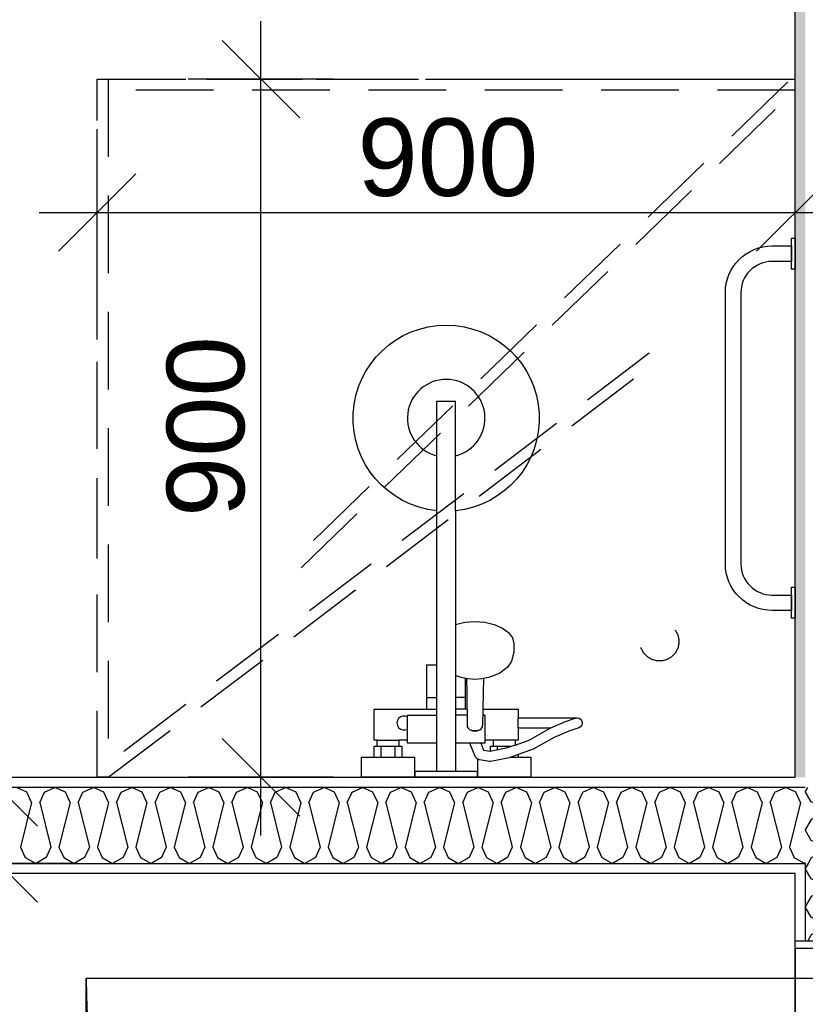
# Model space of a CAD drawing. Header units: millimetres. Extents: x -5000 to 341424, y -9235 to 550260.
# Tile 89 of 236: x 288576 to 289589, y 350984 to 352253. Entities that reach past the tile are written whole.
import ezdxf
from ezdxf.enums import TextEntityAlignment as Align

# ---------------------------------------------------------------- set-up
doc = ezdxf.new("R2010")
doc.units = ezdxf.units.MM
doc.header["$LTSCALE"] = 0.5
doc.header["$MEASUREMENT"] = 0
for name, pattern in [('PLINE', [0]), ('Små Stiplet', [282.222222, 141.111111, -141.111111]), ('Under snittplan', [300, 200, -100])]:
    doc.linetypes.add(name, pattern=pattern)
doc.layers.add('236- Innvendig kledning og overflate(Nye konstruksjoner)', color=7, linetype='Continuous', lineweight=0)
for name, color, linetype in [('242- Ikke-bærende innervegger (Skravur)(Nye konstruksjoner)', 7, 'Continuous'), ('242- Ikke-bærende innervegger(Nye konstruksjoner)', 7, 'Continuous'), ('244- Vinduer_ dører_ foldevegger(Nye konstruksjoner)', 7, 'Continuous'), ('315- Utstyr for sanitærinstallasjoner(Nye konstruksjoner)', 7, 'Continuous'), ('842-M___1_50 Målsetting bygning', 7, 'Continuous'), ('842-M___1_50 Målsetting bygning(Nye konstruksjoner)', 7, 'Continuous'), ('852- Teknisk_symbolsk informasjon_ bygning(Nye konstruksjoner)', 7, 'Continuous'), ('862- M___Nettoareal(Nye konstruksjoner)', 7, 'Continuous'), ('862- M___Nettoareal(Polylinje)(Nye konstruksjoner)', 7, 'Continuous'), ('862- M___Nettoareal(Tekst)(Nye konstruksjoner)', 7, 'Continuous')]:
    doc.layers.add(name, color=color, linetype=linetype)
doc.styles.add('GENERATED_STYLE_1', font='txt')
doc.styles.add('GENERATED_STYLE_3', font='arial.ttf')
doc.dimstyles.new('GENERATED_STYLE__2', dxfattribs={"dimtxt": 100, "dimasz": 95, "dimexe": 0.18, "dimexo": 0.0625, "dimgap": 0, "dimtad": 1, "dimtih": 1, "dimtoh": 1, "dimdec": 0, "dimzin": 0, "dimdsep": 46, "dimtxsty": 'GENERATED_STYLE_3', "dimblk": 'ARROWHEAD_6', "dimblk1": 'ARROWHEAD_6', "dimblk2": 'ARROWHEAD_6', "dimcen": 0.09, "dimse1": 1, "dimse2": 1, "dimclrd": 256, "dimclre": 256, "dimclrt": 256, "dimadec": 1, "dimazin": 0, "dimtfac": 1, "dimtdec": 4, "dimtmove": 0, "dimatfit": 3, "dimfxl": 1, "dimtolj": 1, "dimtzin": 0, "dimarcsym": 0})
doc.dimstyles.new('GENERATED_STYLE__3', dxfattribs={"dimtxt": 100, "dimasz": 95, "dimexe": 0.18, "dimexo": 0.0625, "dimgap": 0, "dimtad": 1, "dimdec": 0, "dimzin": 0, "dimdsep": 46, "dimtxsty": 'GENERATED_STYLE_3', "dimblk": 'ARROWHEAD_6', "dimblk1": 'ARROWHEAD_6', "dimblk2": 'ARROWHEAD_6', "dimcen": 0.09, "dimse1": 1, "dimse2": 1, "dimclrd": 256, "dimclre": 256, "dimclrt": 256, "dimadec": 1, "dimazin": 0, "dimtfac": 1, "dimtdec": 4, "dimtmove": 2, "dimatfit": 3, "dimfxl": 1, "dimtolj": 1, "dimtzin": 0, "dimarcsym": 0})
doc.dimstyles.new('GENERATED_STYLE__4', dxfattribs={"dimtxt": 100, "dimasz": 95, "dimexe": 0.18, "dimexo": 0.0625, "dimgap": 0, "dimtad": 1, "dimdec": 0, "dimzin": 0, "dimdsep": 46, "dimtxsty": 'GENERATED_STYLE_3', "dimblk": 'ARROWHEAD_6', "dimblk1": 'ARROWHEAD_6', "dimblk2": 'ARROWHEAD_6', "dimcen": 0.09, "dimse1": 1, "dimse2": 1, "dimclrd": 256, "dimclre": 256, "dimclrt": 256, "dimadec": 1, "dimazin": 0, "dimtfac": 1, "dimtdec": 4, "dimtmove": 0, "dimatfit": 3, "dimfxl": 1, "dimtolj": 1, "dimtzin": 0, "dimarcsym": 0})
pattern_1 = [(0, (0, 0), (0, 43.30127), [0, -25]), (0, (12.5, 21.65), (0, 43.30127), [0, -25])]

# ---------------------------------------------------------------- blocks, each defined once
blk = doc.blocks.new('BAD__36', base_point=(287873.3, 353122.9))
at = {"layer": '862- M___Nettoareal(Polylinje)(Nye konstruksjoner)', "linetype": 'PLINE', "flags": 128}
blk.add_lwpolyline([(286372, 354256.6), (286372, 351276.6), (289576, 351276.6), (289576, 354256.6)], close=True, dxfattribs=at)
at = {"layer": '862- M___Nettoareal(Tekst)(Nye konstruksjoner)', "style": 'GENERATED_STYLE_1'}
for tag, p in [('DUMMY_861', (288070.6, 353311.1)), ('ROOM_NAME', (287676, 353259.6)), ('DUMMY_862', (287676, 353122.9))]:
    blk.add_attdef(tag, text='', height=100, dxfattribs=at).set_placement(p, align=Align.TOP_LEFT)
blk = doc.blocks.new('*D871')
at = {"layer": '842-M___1_50 Målsetting bygning', "linetype": 'PLINE'}
for p, q in [((286261, 343394), (286261, 343206.5)), ((289638, 343394), (289638, 343206.5)), ((286211, 343250.2), (286311, 343350.2)), ((289588, 343250.2), (289688, 343350.2)), ((289638, 343300.2), (286261, 343300.2))]:
    blk.add_line(p, q, dxfattribs=at)
at = {"layer": '842-M___1_50 Målsetting bygning', "insert": (287777.9, 343320.2), "char_height": 100, "attachment_point": 7, "style": 'GENERATED_STYLE_3'}
blk.add_mtext('\\A1;{\\pql;\\fArial|b0|i0|c0|p0;\\W1.000000;3\xa0377}', dxfattribs=at)
blk = doc.blocks.new('ARROWHEAD_6')
at = {"linetype": 'Continuous'}
for p, q in [((-0.5, -0.5), (0.5, 0.5)), ((0, 0), (-1, 0))]:
    blk.add_line(p, q, dxfattribs=at)
blk = doc.blocks.new('*D940')
at = {"layer": '842-M___1_50 Målsetting bygning(Nye konstruksjoner)', "linetype": 'PLINE'}
for p, q in [((288676, 351910.9), (288676, 352098.4)), ((289576, 351910.9), (289576, 352098.4)), ((288726, 352054.7), (288626, 351954.7)), ((289526, 351954.7), (289626, 352054.7)), ((288601, 352004.7), (288676, 352004.7)), ((288676, 352004.7), (289576, 352004.7)), ((289576, 352004.7), (289651, 352004.7))]:
    blk.add_line(p, q, dxfattribs=at)
at = {"layer": '842-M___1_50 Målsetting bygning(Nye konstruksjoner)', "insert": (289011.6, 352024.7), "char_height": 100, "attachment_point": 7, "style": 'GENERATED_STYLE_3'}
blk.add_mtext('\\A1;{\\pql;\\fArial|b0|i0|c0|p0;\\W1.000000;900}', dxfattribs=at)
blk = doc.blocks.new('SOV__40', base_point=(287827.1, 350061))
at = {"layer": '862- M___Nettoareal(Polylinje)(Nye konstruksjoner)', "linetype": 'PLINE', "flags": 128}
blk.add_lwpolyline([(289576, 351152.6), (286261, 351152.7), (286261, 348080.7), (289576, 348080.7)], close=True, dxfattribs=at)
at = {"layer": '862- M___Nettoareal(Tekst)(Nye konstruksjoner)', "style": 'GENERATED_STYLE_1'}
for tag, p in [('DUMMY_861', (288051.2, 350249.2)), ('ROOM_NAME', (287603, 350199.4)), ('DUMMY_862', (287603, 350061))]:
    blk.add_attdef(tag, text='', height=100, dxfattribs=at).set_placement(p, align=Align.TOP_LEFT)
blk = doc.blocks.new('*X1321')
at = {"layer": '242- Ikke-bærende innervegger (Skravur)(Nye konstruksjoner)', "linetype": 'PLINE'}
for p, q in [((289592, 351263.6), (289589, 351258.3)), ((289596.6, 351244.8), (289589, 351258.3)), ((289667.3, 351253.1), (289609.8, 351238.8)), ((289667.3, 351263.5), (289666.9, 351263.6)), ((289667.3, 351263.5), (289667.6, 351263.6)), ((289667.3, 351253.1), (289680.6, 351247.1)), ((289609.8, 351238.8), (289596.6, 351244.8)), ((289680.6, 351247.1), (289687, 351233.5)), ((289609.8, 351228.3), (289596.6, 351222.3)), ((289667.3, 351214), (289609.8, 351228.3)), ((289680.6, 351220), (289687, 351233.5)), ((289596.6, 351222.3), (289589, 351208.8)), ((289667.3, 351214), (289680.6, 351220)), ((289596.6, 351195.2), (289589, 351208.8)), ((289667.3, 351203.5), (289609.8, 351189.2)), ((289667.3, 351203.5), (289680.6, 351197.5)), ((289609.8, 351189.2), (289596.6, 351195.2)), ((289680.6, 351197.5), (289687, 351184)), ((289609.8, 351178.8), (289596.6, 351172.7)), ((289662.3, 351165.6), (289609.8, 351178.8)), ((289680.6, 351170.4), (289687, 351184)), ((289596.6, 351172.7), (289592.6, 351165.6)), ((289670.1, 351165.6), (289680.6, 351170.4))]:
    blk.add_line(p, q, dxfattribs=at)
blk = doc.blocks.new('*X1323')
at = {"layer": '242- Ikke-bærende innervegger (Skravur)(Nye konstruksjoner)', "linetype": 'PLINE'}
for p, q in [((289592.6, 351165.6), (289589, 351159.2)), ((289667.3, 351164.4), (289662.3, 351165.6)), ((289667.3, 351164.4), (289670.1, 351165.6)), ((289596.6, 351145.6), (289589, 351159.2)), ((289667.3, 351154), (289609.8, 351139.6)), ((289667.3, 351154), (289680.6, 351147.9)), ((289609.8, 351139.6), (289596.6, 351145.6)), ((289680.6, 351147.9), (289687, 351134.4)), ((289609.8, 351129.2), (289596.6, 351123.1)), ((289667.3, 351114.8), (289609.8, 351129.2)), ((289680.6, 351120.9), (289687, 351134.4)), ((289596.6, 351123.1), (289589, 351109.6)), ((289667.3, 351114.8), (289680.6, 351120.9)), ((289596.6, 351096.1), (289589, 351109.6)), ((289667.3, 351104.4), (289609.8, 351090)), ((289667.3, 351104.4), (289680.6, 351098.4)), ((289609.8, 351090), (289596.6, 351096.1)), ((289680.6, 351098.4), (289687, 351084.8)), ((289609.8, 351079.6), (289596.6, 351073.6)), ((289665.6, 351065.7), (289609.8, 351079.6)), ((289680.6, 351071.3), (289687, 351084.8)), ((289596.6, 351073.6), (289592.2, 351065.7)), ((289668.3, 351065.7), (289680.6, 351071.3))]:
    blk.add_line(p, q, dxfattribs=at)
blk = doc.blocks.new('Dørstempel[272]', base_point=(289576, 350560.7))
at = {"layer": '852- Teknisk_symbolsk informasjon_ bygning(Nye konstruksjoner)', "char_height": 100, "attachment_point": 1, "rotation": 90, "style": 'GENERATED_STYLE_3'}
for s, insert in [('\\A1;{\\pql;\\pt0,50;\\fArial|b0|i0|c0|p0;\\W1.000000;x2\xa0390\\fArial|b0|i0|c0|p0;\\W1.000000;\\A1{\\H.66x;\\S^  ;}\\fArial|b0|i0|c0|p0;\\W1.000000;\\fArial|b0|i0|c0|p0;\\W1.000000;\\A1{\\H.66x;\\S^  ;}}', (289328.6, 350469.2)), ('\\A1;{\\pql;\\pt0,50;\\fArial|b0|i0|c0|p0;\\W1.000000;990\\fArial|b0|i0|c0|p0;\\W1.000000;\\A1{\\H.66x;\\S^  ;}\\fArial|b0|i0|c0|p0;\\W1.000000;\\fArial|b0|i0|c0|p0;\\W1.000000;\\A1{\\H.66x;\\S^  ;}}', (289328.6, 350240.4))]:
    blk.add_mtext(s, dxfattribs=dict(at, insert=insert))
at = {"layer": '852- Teknisk_symbolsk informasjon_ bygning(Nye konstruksjoner)', "style": 'GENERATED_STYLE_3'}
blk.add_attdef('DUMMY_229', text='', height=100, rotation=90, dxfattribs=at).set_placement((289305.7, 350881), align=Align.TOP_LEFT)
blk.add_attdef('AC_WIDO_ID', text='', height=100, rotation=90, dxfattribs=at).set_placement((289305.7, 350593.3), align=Align.BOTTOM_CENTER)
blk.add_attdef('DUMMY_228', text='', height=100, rotation=90, dxfattribs=at).set_placement((289305.7, 350164.2), align=Align.TOP_RIGHT)
blk = doc.blocks.new('Dør[35]')
at = {"layer": '236- Innvendig kledning og overflate(Nye konstruksjoner)', "linetype": 'PLINE'}
blk.add_line((289576, 351065.7), (289589, 351065.7), dxfattribs=at)
blk.add_line((289576, 351065.7), (289589, 351065.7), dxfattribs=at)
at = {"layer": '244- Vinduer_ dører_ foldevegger(Nye konstruksjoner)', "linetype": 'PLINE'}
for p, q in [((289576, 350055.7), (289576, 351065.7)), ((289576, 351055.7), (289576, 351065.7)), ((289576, 351065.7), (289668, 351065.7)), ((289589, 351065.7), (289668, 351065.7)), ((289589, 351065.7), (289668, 351065.7)), ((289668, 351055.7), (289576, 351055.7)), ((289576, 351055.7), (289576, 351017.7)), ((288662, 351017.7), (289576, 351017.7)), ((288662, 350973.7), (288662, 351017.7)), ((289576, 351017.7), (289620, 351017.7)), ((289576, 351017.7), (289576, 350973.7))]:
    blk.add_line(p, q, dxfattribs=at)
blk.add_arc((289576, 351017.7), 914, 180, 270, dxfattribs=at)
at = {"layer": '852- Teknisk_symbolsk informasjon_ bygning(Nye konstruksjoner)'}
ref = blk.add_blockref('Dørstempel[272]', (289576, 350560.7), dxfattribs=at)
ref.add_attrib('AC_WIDO_ID', 'ID-01-2', dxfattribs={"color": 7, "height": 100, "rotation": 90, "style": 'GENERATED_STYLE_3'}).set_placement((289305.7, 350593.3), align=Align.BOTTOM_CENTER)
blk = doc.blocks.new('*X1328')
at = {"layer": '242- Ikke-bærende innervegger (Skravur)(Nye konstruksjoner)', "linetype": 'PLINE'}
for p, q in [((289577, 351257.2), (289576, 351257.7)), ((289583, 351244), (289577, 351257.2)), ((289583, 351244), (289576, 351216)), ((289576, 351172.5), (289588.2, 351165.6)), ((289589, 351166.1), (289588.2, 351165.6))]:
    blk.add_line(p, q, dxfattribs=at)
blk = doc.blocks.new('*X1331')
at = {"layer": '242- Ikke-bærende innervegger (Skravur)(Nye konstruksjoner)', "linetype": 'PLINE'}
for p, q in [((288585.5, 351257.2), (288571.9, 351263.6)), ((288591.5, 351244), (288585.5, 351257.2)), ((288601.9, 351244), (288608, 351257.2)), ((288608, 351257.2), (288621.5, 351263.6)), ((288635.1, 351257.2), (288621.5, 351263.6)), ((288641.1, 351244), (288635.1, 351257.2)), ((288651.5, 351244), (288657.6, 351257.2)), ((288657.6, 351257.2), (288671.1, 351263.6)), ((288684.6, 351257.2), (288671.1, 351263.6)), ((288690.7, 351244), (288684.6, 351257.2)), ((288701.1, 351244), (288707.1, 351257.2)), ((288707.1, 351257.2), (288720.7, 351263.6)), ((288734.2, 351257.2), (288720.7, 351263.6)), ((288740.2, 351244), (288734.2, 351257.2)), ((288750.7, 351244), (288756.7, 351257.2)), ((288756.7, 351257.2), (288770.2, 351263.6)), ((288783.8, 351257.2), (288770.2, 351263.6)), ((288789.8, 351244), (288783.8, 351257.2)), ((288800.2, 351244), (288806.3, 351257.2)), ((288806.3, 351257.2), (288819.8, 351263.6)), ((288833.3, 351257.2), (288819.8, 351263.6)), ((288839.4, 351244), (288833.3, 351257.2)), ((288849.8, 351244), (288855.8, 351257.2)), ((288855.8, 351257.2), (288869.4, 351263.6)), ((288882.9, 351257.2), (288869.4, 351263.6)), ((288889, 351244), (288882.9, 351257.2)), ((288899.4, 351244), (288905.4, 351257.2)), ((288905.4, 351257.2), (288919, 351263.6)), ((288932.5, 351257.2), (288919, 351263.6)), ((288938.5, 351244), (288932.5, 351257.2)), ((288949, 351244), (288955, 351257.2)), ((288955, 351257.2), (288968.5, 351263.6)), ((288982.1, 351257.2), (288968.5, 351263.6)), ((288988.1, 351244), (288982.1, 351257.2)), ((288998.5, 351244), (289004.6, 351257.2)), ((289004.6, 351257.2), (289018.1, 351263.6)), ((289031.6, 351257.2), (289018.1, 351263.6)), ((289037.7, 351244), (289031.6, 351257.2)), ((289048.1, 351244), (289054.1, 351257.2)), ((289054.1, 351257.2), (289067.7, 351263.6)), ((289081.2, 351257.2), (289067.7, 351263.6)), ((289087.3, 351244), (289081.2, 351257.2)), ((289097.7, 351244), (289103.7, 351257.2)), ((289103.7, 351257.2), (289117.3, 351263.6)), ((289130.8, 351257.2), (289117.3, 351263.6)), ((289136.8, 351244), (289130.8, 351257.2)), ((289147.3, 351244), (289153.3, 351257.2)), ((289153.3, 351257.2), (289166.8, 351263.6)), ((289180.4, 351257.2), (289166.8, 351263.6)), ((289186.4, 351244), (289180.4, 351257.2)), ((289196.8, 351244), (289202.9, 351257.2)), ((289202.9, 351257.2), (289216.4, 351263.6)), ((289229.9, 351257.2), (289216.4, 351263.6)), ((289236, 351244), (289229.9, 351257.2)), ((289246.4, 351244), (289252.4, 351257.2)), ((289252.4, 351257.2), (289266, 351263.6)), ((289279.5, 351257.2), (289266, 351263.6)), ((289285.6, 351244), (289279.5, 351257.2)), ((289296, 351244), (289302, 351257.2)), ((289302, 351257.2), (289315.6, 351263.6)), ((289329.1, 351257.2), (289315.6, 351263.6)), ((289335.1, 351244), (289329.1, 351257.2)), ((289345.5, 351244), (289351.6, 351257.2)), ((289351.6, 351257.2), (289365.1, 351263.6)), ((289378.7, 351257.2), (289365.1, 351263.6)), ((289384.7, 351244), (289378.7, 351257.2)), ((289395.1, 351244), (289401.2, 351257.2)), ((289401.2, 351257.2), (289414.7, 351263.6)), ((289428.2, 351257.2), (289414.7, 351263.6)), ((289434.3, 351244), (289428.2, 351257.2)), ((289444.7, 351244), (289450.7, 351257.2)), ((289450.7, 351257.2), (289464.3, 351263.6)), ((289477.8, 351257.2), (289464.3, 351263.6)), ((289483.9, 351244), (289477.8, 351257.2)), ((289494.3, 351244), (289500.3, 351257.2)), ((289500.3, 351257.2), (289513.9, 351263.6)), ((289527.4, 351257.2), (289513.9, 351263.6)), ((289533.4, 351244), (289527.4, 351257.2)), ((289543.8, 351244), (289549.9, 351257.2)), ((289549.9, 351257.2), (289563.4, 351263.6)), ((289576, 351257.7), (289563.4, 351263.6)), ((288591.5, 351244), (288577.1, 351186.5)), ((288601.9, 351244), (288616.3, 351186.5)), ((288641.1, 351244), (288626.7, 351186.5)), ((288651.5, 351244), (288665.9, 351186.5)), ((288690.7, 351244), (288676.3, 351186.5)), ((288701.1, 351244), (288715.5, 351186.5)), ((288740.2, 351244), (288725.9, 351186.5)), ((288750.7, 351244), (288765, 351186.5)), ((288789.8, 351244), (288775.4, 351186.5)), ((288800.2, 351244), (288814.6, 351186.5)), ((288839.4, 351244), (288825, 351186.5)), ((288849.8, 351244), (288864.2, 351186.5)), ((288889, 351244), (288874.6, 351186.5)), ((288899.4, 351244), (288913.8, 351186.5)), ((288938.5, 351244), (288924.2, 351186.5)), ((288949, 351244), (288963.3, 351186.5)), ((288988.1, 351244), (288973.7, 351186.5)), ((288998.5, 351244), (289012.9, 351186.5)), ((289037.7, 351244), (289023.3, 351186.5)), ((289048.1, 351244), (289062.5, 351186.5)), ((289087.3, 351244), (289072.9, 351186.5)), ((289097.7, 351244), (289112, 351186.5)), ((289136.8, 351244), (289122.5, 351186.5)), ((289147.3, 351244), (289161.6, 351186.5)), ((289186.4, 351244), (289172, 351186.5)), ((289196.8, 351244), (289211.2, 351186.5)), ((289236, 351244), (289221.6, 351186.5)), ((289246.4, 351244), (289260.8, 351186.5)), ((289285.6, 351244), (289271.2, 351186.5)), ((289296, 351244), (289310.3, 351186.5)), ((289335.1, 351244), (289320.8, 351186.5)), ((289345.5, 351244), (289359.9, 351186.5)), ((289384.7, 351244), (289370.3, 351186.5)), ((289395.1, 351244), (289409.5, 351186.5)), ((289434.3, 351244), (289419.9, 351186.5)), ((289444.7, 351244), (289459.1, 351186.5)), ((289483.9, 351244), (289469.5, 351186.5)), ((289494.3, 351244), (289508.6, 351186.5)), ((289533.4, 351244), (289519.1, 351186.5)), ((289543.8, 351244), (289558.2, 351186.5)), ((289576, 351216), (289568.6, 351186.5)), ((288577.1, 351186.5), (288583.2, 351173.2)), ((288616.3, 351186.5), (288610.3, 351173.2)), ((288626.7, 351186.5), (288632.8, 351173.2)), ((288665.9, 351186.5), (288659.8, 351173.2)), ((288676.3, 351186.5), (288682.3, 351173.2)), ((288715.5, 351186.5), (288709.4, 351173.2)), ((288725.9, 351186.5), (288731.9, 351173.2)), ((288765, 351186.5), (288759, 351173.2)), ((288775.4, 351186.5), (288781.5, 351173.2)), ((288814.6, 351186.5), (288808.6, 351173.2)), ((288825, 351186.5), (288831.1, 351173.2)), ((288864.2, 351186.5), (288858.1, 351173.2)), ((288874.6, 351186.5), (288880.6, 351173.2)), ((288913.8, 351186.5), (288907.7, 351173.2)), ((288924.2, 351186.5), (288930.2, 351173.2)), ((288963.3, 351186.5), (288957.3, 351173.2)), ((288973.7, 351186.5), (288979.8, 351173.2)), ((289012.9, 351186.5), (289006.9, 351173.2)), ((289023.3, 351186.5), (289029.4, 351173.2)), ((289062.5, 351186.5), (289056.4, 351173.2)), ((289072.9, 351186.5), (289078.9, 351173.2)), ((289112, 351186.5), (289106, 351173.2)), ((289122.5, 351186.5), (289128.5, 351173.2)), ((289161.6, 351186.5), (289155.6, 351173.2)), ((289172, 351186.5), (289178.1, 351173.2)), ((289211.2, 351186.5), (289205.2, 351173.2)), ((289221.6, 351186.5), (289227.7, 351173.2)), ((289260.8, 351186.5), (289254.7, 351173.2)), ((289271.2, 351186.5), (289277.2, 351173.2)), ((289310.3, 351186.5), (289304.3, 351173.2)), ((289320.8, 351186.5), (289326.8, 351173.2)), ((289359.9, 351186.5), (289353.9, 351173.2)), ((289370.3, 351186.5), (289376.4, 351173.2)), ((289409.5, 351186.5), (289403.5, 351173.2)), ((289419.9, 351186.5), (289426, 351173.2)), ((289459.1, 351186.5), (289453, 351173.2)), ((289469.5, 351186.5), (289475.5, 351173.2)), ((289508.6, 351186.5), (289502.6, 351173.2)), ((289519.1, 351186.5), (289525.1, 351173.2)), ((289558.2, 351186.5), (289552.2, 351173.2)), ((289568.6, 351186.5), (289574.7, 351173.2)), ((288583.2, 351173.2), (288596.7, 351165.6)), ((288610.3, 351173.2), (288596.7, 351165.6)), ((288632.8, 351173.2), (288646.3, 351165.6)), ((288659.8, 351173.2), (288646.3, 351165.6)), ((288682.3, 351173.2), (288695.9, 351165.6)), ((288709.4, 351173.2), (288695.9, 351165.6)), ((288731.9, 351173.2), (288745.4, 351165.6)), ((288759, 351173.2), (288745.4, 351165.6)), ((288781.5, 351173.2), (288795, 351165.6)), ((288808.6, 351173.2), (288795, 351165.6)), ((288831.1, 351173.2), (288844.6, 351165.6)), ((288858.1, 351173.2), (288844.6, 351165.6)), ((288880.6, 351173.2), (288894.2, 351165.6)), ((288907.7, 351173.2), (288894.2, 351165.6)), ((288930.2, 351173.2), (288943.7, 351165.6)), ((288957.3, 351173.2), (288943.7, 351165.6)), ((288979.8, 351173.2), (288993.3, 351165.6)), ((289006.9, 351173.2), (288993.3, 351165.6)), ((289029.4, 351173.2), (289042.9, 351165.6)), ((289056.4, 351173.2), (289042.9, 351165.6)), ((289078.9, 351173.2), (289092.5, 351165.6)), ((289106, 351173.2), (289092.5, 351165.6)), ((289128.5, 351173.2), (289142, 351165.6)), ((289155.6, 351173.2), (289142, 351165.6)), ((289178.1, 351173.2), (289191.6, 351165.6)), ((289205.2, 351173.2), (289191.6, 351165.6)), ((289227.7, 351173.2), (289241.2, 351165.6)), ((289254.7, 351173.2), (289241.2, 351165.6)), ((289277.2, 351173.2), (289290.8, 351165.6)), ((289304.3, 351173.2), (289290.8, 351165.6)), ((289326.8, 351173.2), (289340.3, 351165.6)), ((289353.9, 351173.2), (289340.3, 351165.6)), ((289376.4, 351173.2), (289389.9, 351165.6)), ((289403.5, 351173.2), (289389.9, 351165.6)), ((289426, 351173.2), (289439.5, 351165.6)), ((289453, 351173.2), (289439.5, 351165.6)), ((289475.5, 351173.2), (289489.1, 351165.6)), ((289502.6, 351173.2), (289489.1, 351165.6)), ((289525.1, 351173.2), (289538.6, 351165.6)), ((289552.2, 351173.2), (289538.6, 351165.6)), ((289574.7, 351173.2), (289576, 351172.5))]:
    blk.add_line(p, q, dxfattribs=at)
blk = doc.blocks.new('Dusjgarnityr[285]', base_point=(289126, 351276.7))
at = {"layer": '315- Utstyr for sanitærinstallasjoner(Nye konstruksjoner)', "linetype": 'PLINE'}
for p, q in [((289114, 351620.3), (289114, 351761.7)), ((289114, 351761.7), (289138, 351761.7)), ((289138, 351620.3), (289138, 351761.7)), ((289138, 351473.7), (289138, 351320.7)), ((289114, 351320.7), (289114, 351421.7)), ((289138.1, 351419), (289138, 351419)), ((289140.2, 351406.9), (289138, 351407.8)), ((289138, 351405), (289138.1, 351404.9)), ((289145.4, 351405.5), (289140.2, 351406.9)), ((289153.9, 351403.5), (289145.4, 351405.5)), ((289151, 351364.7), (289151, 351404.2)), ((289152, 351403.9), (289152.5, 351385.7)), ((289174, 351403.9), (289172.1, 351403.5)), ((289163, 351402.8), (289153.9, 351403.5)), ((289172.1, 351403.5), (289163, 351402.8)), ((289101, 351379.7), (289114, 351379.7)), ((289151, 351379.7), (289138, 351379.7)), ((289152.5, 351385.7), (289153, 351343.5)), ((289076, 351324.7), (289076, 351356.7)), ((289076, 351356.7), (289114, 351356.7)), ((289101, 351364.7), (289114, 351364.7)), ((289152.8, 351364.7), (289138, 351364.7)), ((289152.8, 351356.7), (289138, 351356.7)), ((289173.3, 351364.7), (289173, 351343.5)), ((289176, 351356.7), (289173.2, 351356.7)), ((289176, 351356.7), (289176, 351324.7)), ((289219, 351340.2), (289219, 351353.2)), ((289293, 351352.8), (289295, 351353.2)), ((289153, 351343.5), (289153.2, 351341.8)), ((289153.2, 351341.8), (289153.9, 351340.3)), ((289172.1, 351340.3), (289172.8, 351341.8)), ((289172.8, 351341.8), (289173, 351343.5)), ((289279.4, 351348.4), (289260.5, 351340.2)), ((289293, 351352.8), (289279.4, 351348.4)), ((289153.9, 351340.3), (289155.1, 351339)), ((289155.1, 351339), (289156.5, 351338)), ((289156.5, 351338), (289158, 351337.4)), ((289158, 351337.4), (289158, 351337.4)), ((289160.4, 351336.2), (289158, 351337.4)), ((289158, 351337.4), (289158.2, 351337.3)), ((289158.2, 351337.3), (289160, 351337.1)), ((289160, 351337.1), (289166, 351337.1)), ((289163, 351335.8), (289160.4, 351336.2)), ((289165.6, 351336.2), (289163, 351335.8)), ((289168, 351337.4), (289165.6, 351336.2)), ((289166, 351337.1), (289167.8, 351337.3)), ((289167.8, 351337.3), (289168, 351337.4)), ((289168, 351337.4), (289169.5, 351338)), ((289168, 351337.4), (289168, 351337.4)), ((289169.5, 351338), (289171, 351339)), ((289171, 351339), (289172.1, 351340.3)), ((289176, 351335.1), (289176, 351331.8)), ((289176, 351331.8), (289176, 351328.6)), ((289176, 351328.6), (289176, 351325.9)), ((289037, 351324.7), (289065, 351324.7)), ((289037, 351316.7), (289065, 351316.7)), ((289042, 351302.7), (289042, 351316.7)), ((289060, 351302.7), (289060, 351316.7)), ((289170.5, 351320.7), (289156.6, 351320.7)), ((289215, 351324.7), (289187, 351324.7)), ((289187, 351316.7), (289192, 351316.7)), ((289192, 351316.7), (289210, 351316.7)), ((289192, 351312), (289192, 351316.7)), ((289215, 351318.3), (289203.5, 351314.2)), ((289210, 351316.7), (289210.4, 351316.7)), ((289210, 351316.5), (289210, 351316.7)), ((289033, 351302.7), (289069, 351302.7)), ((289184.4, 351310.5), (289182.8, 351310.2)), ((289203.5, 351314.2), (289184.4, 351310.5)), ((289219, 351305.9), (289207, 351301.7)), ((289209.7, 351302.7), (289219, 351302.7)), ((289167.5, 351299.6), (289167, 351299.9)), ((289168.8, 351299.4), (289167.5, 351299.6)), ((289181.9, 351297.2), (289168.8, 351299.4)), ((289183.2, 351297.2), (289181.9, 351297.2)), ((289187.7, 351298), (289183.2, 351297.2)), ((289207, 351301.7), (289187.7, 351298)), ((289208.1, 351302.1), (289208.1, 351302.1)), ((289114, 351284.7), (289138, 351284.7))]:
    blk.add_line(p, q, dxfattribs=at)
at = {"layer": '315- Utstyr for sanitærinstallasjoner(Nye konstruksjoner)', "linetype": 'PLINE', "flags": 128}
blk.add_lwpolyline([(289114, 351620.3, -19.949874), (289138, 351620.3), (289138, 351473.7), (289150.1, 351476.6), (289163, 351477.5), (289175.9, 351476.6), (289188, 351473.7), (289198.4, 351469.1), (289206.3, 351463.2), (289211.3, 351456.3), (289213, 351448.9), (289213, 351438.2), (289212.5, 351435), (289210.8, 351427.7), (289209.4, 351424.9), (289204.6, 351418.3), (289202.5, 351416.4), (289195.3, 351411), (289185.8, 351406.9), (289180.6, 351405.5), (289174, 351403.9), (289173.5, 351385.7), (289173.3, 351364.7), (289219, 351364.7), (289219, 351353.2), (289295, 351353.2, -0.853753), (289297, 351340.5), (289284.2, 351336.3), (289265, 351328), (289238.3, 351312.8), (289219, 351305.9), (289219, 351302.7), (289235, 351302.7), (289235, 351276.7), (289167, 351276.7), (289167, 351299.9), (289166.4, 351300.1), (289165.4, 351300.9), (289164.5, 351301.8), (289163.8, 351302.8), (289156.4, 351320.7), (289138, 351320.7), (289138, 351284.7), (289166, 351284.7), (289166, 351276.7), (289086, 351276.7), (289086, 351284.7), (289114, 351284.7), (289114, 351320.7), (289076, 351320.7), (289076, 351324.7), (289065, 351324.7), (289065, 351316.7), (289069, 351316.7), (289069, 351302.7), (289085, 351302.7), (289085, 351276.7), (289017, 351276.7), (289017, 351302.7), (289033, 351302.7), (289033, 351316.7), (289037, 351316.7), (289037, 351324.7), (289033, 351324.7), (289033, 351364.7), (289101, 351364.7), (289101, 351421.7), (289101.6, 351421.7), (289103.2, 351421.7), (289105.7, 351421.7), (289108.9, 351421.7), (289112.9, 351421.7), (289114, 351421.7)], format="xyb", close=True, dxfattribs=at)
for points in [[(289215, 351324.7), (289215, 351318.3), (289232.9, 351324.6), (289259, 351339.5), (289260.5, 351340.2), (289219, 351340.2), (289219, 351324.7)], [(289176, 351320.7), (289170.5, 351320.7), (289174.2, 351311.6), (289182.8, 351310.2), (289183, 351310.3), (289183, 351316.7), (289187, 351316.7), (289187, 351324.7), (289176, 351324.7)]]:
    blk.add_lwpolyline(points, close=True, dxfattribs=at)
at = {"layer": '315- Utstyr for sanitærinstallasjoner(Nye konstruksjoner)', "linetype": 'PLINE'}
for centre, radius, start, end in [((289126, 351739.7), 50, 283.8865, 256.1135), ((289071.5, 351346.7), 9, 60, 300)]:
    blk.add_arc(centre, radius, start, end, dxfattribs=at)
blk = doc.blocks.new('Gripehåndtak[301]', base_point=(289576, 351726.7))
at = {"layer": '315- Utstyr for sanitærinstallasjoner(Nye konstruksjoner)', "linetype": 'PLINE', "flags": 128}
for points in [[(289576, 351931.7), (289571, 351931.7), (289571, 351971.7), (289576, 351971.7)], [(289576, 351481.7), (289571, 351481.7), (289571, 351521.7), (289576, 351521.7)]]:
    blk.add_lwpolyline(points, close=True, dxfattribs=at)
blk.add_lwpolyline([(289571, 351491.7), (289546, 351491.7, -0.414214), (289486, 351551.7), (289486, 351901.7, -0.414214), (289546, 351961.7), (289571, 351961.7), (289571, 351941.7), (289546, 351941.7, 0.414214), (289506, 351901.7), (289506, 351551.7, 0.414214), (289546, 351511.7), (289571, 351511.7)], format="xyb", close=True, dxfattribs=at)
blk = doc.blocks.new('Dusjkabinett[313]', base_point=(289126, 351726.6))
at = {"layer": '315- Utstyr for sanitærinstallasjoner(Nye konstruksjoner)', "linetype": 'Små Stiplet'}
for p, q in [((288676, 351276.6), (288676, 352176.6)), ((288676, 352176.6), (289576, 352176.6))]:
    blk.add_line(p, q, dxfattribs=at)
blk.add_circle((289401, 351451.6), 25, dxfattribs=at)
blk = doc.blocks.new('*D1450')
at = {"layer": '842-M___1_50 Målsetting bygning(Nye konstruksjoner)', "linetype": 'PLINE'}
for p, q in [((288499, 351215.6), (288599, 351115.6)), ((288642.7, 351165.6), (288455.2, 351165.6)), ((288549, 349780.7), (288549, 351165.6)), ((288499, 349830.7), (288599, 349730.7)), ((288642.7, 349780.7), (288455.2, 349780.7)), ((288549, 349705.7), (288549, 349780.7))]:
    blk.add_line(p, q, dxfattribs=at)
at = {"layer": '842-M___1_50 Målsetting bygning(Nye konstruksjoner)', "char_height": 100, "attachment_point": 7, "rotation": 90, "style": 'GENERATED_STYLE_3'}
for s, insert in [('\\A1;{\\pql;\\fArial|b0|i0|c0|p0;\\W1.000000;98}', (288500, 350993.6)), ('\\A1;{\\pql;\\fArial|b0|i0|c0|p0;\\W1.000000;1\xa0385}', (288529, 350301.6))]:
    blk.add_mtext(s, dxfattribs=dict(at, insert=insert))
blk = doc.blocks.new('*D1451')
at = {"layer": '842-M___1_50 Målsetting bygning(Nye konstruksjoner)', "linetype": 'PLINE'}
for p, q in [((288499, 351313.6), (288599, 351213.6)), ((288642.7, 351263.6), (288455.2, 351263.6)), ((288549, 351165.6), (288549, 351263.6)), ((288499, 351215.6), (288599, 351115.6)), ((288642.7, 351165.6), (288455.2, 351165.6))]:
    blk.add_line(p, q, dxfattribs=at)
blk = doc.blocks.new('*D1452')
at = {"layer": '842-M___1_50 Målsetting bygning(Nye konstruksjoner)', "linetype": 'PLINE'}
for p, q in [((288499, 354319.6), (288599, 354219.6)), ((288642.7, 354269.6), (288455.2, 354269.6)), ((288549, 351263.6), (288549, 354269.6)), ((288499, 351313.6), (288599, 351213.6)), ((288642.7, 351263.6), (288455.2, 351263.6))]:
    blk.add_line(p, q, dxfattribs=at)
at = {"layer": '842-M___1_50 Målsetting bygning(Nye konstruksjoner)', "char_height": 100, "attachment_point": 7, "rotation": 90, "style": 'GENERATED_STYLE_3'}
for s, insert in [('\\A1;{\\pql;\\fArial|b0|i0|c0|p0;\\W1.000000;98}', (288527.6, 354109.5)), ('\\A1;{\\pql;\\fArial|b0|i0|c0|p0;\\W1.000000;3\xa0006}', (288529, 352595.1))]:
    blk.add_mtext(s, dxfattribs=dict(at, insert=insert))
blk = doc.blocks.new('*D1457')
at = {"layer": '842-M___1_50 Målsetting bygning(Nye konstruksjoner)', "linetype": 'PLINE'}
for p, q in [((289427, 355955), (289427, 356142.5)), ((289687, 355955), (289687, 356142.5)), ((289477, 356098.7), (289377, 355998.7)), ((289637, 355998.7), (289737, 356098.7)), ((286359, 356048.7), (289427, 356048.7)), ((289427, 356048.7), (289687, 356048.7)), ((289687, 356048.7), (289762, 356048.7))]:
    blk.add_line(p, q, dxfattribs=at)
at = {"layer": '842-M___1_50 Målsetting bygning(Nye konstruksjoner)', "insert": (289448.8, 356087.3), "char_height": 100, "attachment_point": 7, "rotation": 360, "style": 'GENERATED_STYLE_3'}
blk.add_mtext('\\A1;{\\pql;\\fArial|b0|i0|c0|p0;\\W1.000000;260}', dxfattribs=at)
blk = doc.blocks.new('*D1477')
at = {"layer": '842-M___1_50 Målsetting bygning(Nye konstruksjoner)', "linetype": 'PLINE'}
for p, q in [((287415.7, 352226.6), (287515.7, 352126.6)), ((287559.4, 352176.6), (287371.9, 352176.6)), ((287465.7, 351276.7), (287465.7, 352176.6)), ((287415.7, 351326.7), (287515.7, 351226.7)), ((287559.4, 351276.7), (287371.9, 351276.7)), ((287465.7, 351201.7), (287465.7, 351276.7))]:
    blk.add_line(p, q, dxfattribs=at)
at = {"layer": '842-M___1_50 Målsetting bygning(Nye konstruksjoner)', "insert": (287445.7, 351612.2), "char_height": 100, "attachment_point": 7, "rotation": 90, "style": 'GENERATED_STYLE_3'}
blk.add_mtext('\\A1;{\\pql;\\fArial|b0|i0|c0|p0;\\W1.000000;900}', dxfattribs=at)
blk = doc.blocks.new('*D1478')
at = {"layer": '842-M___1_50 Målsetting bygning(Nye konstruksjoner)', "linetype": 'PLINE'}
for p, q in [((287415.7, 352626.7), (287515.7, 352526.7)), ((287559.4, 352576.7), (287371.9, 352576.7)), ((287465.7, 352176.6), (287465.7, 352576.7)), ((287415.7, 352226.6), (287515.7, 352126.6)), ((287559.4, 352176.6), (287371.9, 352176.6))]:
    blk.add_line(p, q, dxfattribs=at)
at = {"layer": '842-M___1_50 Målsetting bygning(Nye konstruksjoner)', "insert": (287445.7, 352262.2), "char_height": 100, "attachment_point": 7, "rotation": 90, "style": 'GENERATED_STYLE_3'}
blk.add_mtext('\\A1;{\\pql;\\fArial|b0|i0|c0|p0;\\W1.000000;400}', dxfattribs=at)
blk = doc.blocks.new('*D1497')
at = {"layer": '842-M___1_50 Målsetting bygning(Nye konstruksjoner)', "linetype": 'PLINE'}
for p, q in [((289979.5, 351015.7), (289879.5, 351115.7)), ((290023.3, 351065.7), (289835.8, 351065.7)), ((289929.5, 350055.7), (289929.5, 351065.7)), ((289879.5, 350105.7), (289979.5, 350005.7)), ((290023.3, 350055.7), (289835.8, 350055.7))]:
    blk.add_line(p, q, dxfattribs=at)
at = {"layer": '842-M___1_50 Målsetting bygning(Nye konstruksjoner)', "char_height": 100, "attachment_point": 7, "rotation": 90, "style": 'GENERATED_STYLE_3'}
for s, insert in [('\\A1;{\\pql;\\fArial|b0|i0|c0|p0;\\W1.000000;1\xa0010}', (289909.5, 350389.1)), ('\\A1;{\\pql;\\fArial|b0|i0|c0|p0;\\W1.000000;2\xa0410}', (290049.5, 350389.1))]:
    blk.add_mtext(s, dxfattribs=dict(at, insert=insert))
blk = doc.blocks.new('*D1498')
at = {"layer": '842-M___1_50 Målsetting bygning(Nye konstruksjoner)', "linetype": 'PLINE'}
for p, q in [((289929.5, 351165.6), (289929.5, 351240.6)), ((289879.5, 351215.6), (289979.5, 351115.6)), ((290023.3, 351165.6), (289835.8, 351165.6)), ((289929.5, 351065.7), (289929.5, 351165.6)), ((289979.5, 351015.7), (289879.5, 351115.7)), ((290023.3, 351065.7), (289835.8, 351065.7))]:
    blk.add_line(p, q, dxfattribs=at)
at = {"layer": '842-M___1_50 Målsetting bygning(Nye konstruksjoner)', "insert": (289909.5, 351204.6), "char_height": 100, "attachment_point": 7, "rotation": 90, "style": 'GENERATED_STYLE_3'}
blk.add_mtext('\\A1;{\\pql;\\fArial|b0|i0|c0|p0;\\W1.000000;100}', dxfattribs=at)
blk = doc.blocks.new('*D1511')
at = {"layer": '842-M___1_50 Målsetting bygning(Nye konstruksjoner)', "linetype": 'PLINE'}
for p, q in [((288887.1, 352176.6), (288887.1, 352251.6)), ((288937.1, 352126.6), (288837.1, 352226.6)), ((288980.9, 352176.6), (288793.4, 352176.6)), ((288887.1, 351276.6), (288887.1, 352176.6)), ((288837.1, 351326.6), (288937.1, 351226.6)), ((288980.9, 351276.6), (288793.4, 351276.6)), ((288887.1, 351201.6), (288887.1, 351276.6))]:
    blk.add_line(p, q, dxfattribs=at)
at = {"layer": '842-M___1_50 Målsetting bygning(Nye konstruksjoner)', "insert": (288867.1, 351612.2), "char_height": 100, "attachment_point": 7, "rotation": 90, "style": 'GENERATED_STYLE_3'}
blk.add_mtext('\\A1;{\\pql;\\fArial|b0|i0|c0|p0;\\W1.000000;900}', dxfattribs=at)
blk = doc.blocks.new('*D1513')
at = {"layer": '842-M___1_50 Målsetting bygning(Nye konstruksjoner)', "linetype": 'PLINE'}
for p, q in [((289589, 353434.8), (289589, 353622.3)), ((286409, 353578.6), (286309, 353478.6)), ((289639, 353578.6), (289539, 353478.6)), ((286359, 353528.6), (289589, 353528.6)), ((289589, 353528.6), (289687, 353528.6))]:
    blk.add_line(p, q, dxfattribs=at)
at = {"layer": '842-M___1_50 Målsetting bygning(Nye konstruksjoner)', "char_height": 100, "attachment_point": 7, "rotation": 360, "style": 'GENERATED_STYLE_3'}
for s, insert in [('\\A1;{\\pql;\\fArial|b0|i0|c0|p0;\\W1.000000;98}', (286390.8, 353548.6)), ('\\A1;{\\pql;\\fArial|b0|i0|c0|p0;\\W1.000000;3\xa0230}', (287802.4, 353548.6)), ('\\A1;{\\pql;\\fArial|b0|i0|c0|p0;\\W1.000000;98}', (289366.3, 353548.6))]:
    blk.add_mtext(s, dxfattribs=dict(at, insert=insert))
blk = doc.blocks.new('*D1514')
at = {"layer": '842-M___1_50 Målsetting bygning(Nye konstruksjoner)', "linetype": 'PLINE'}
for p, q in [((289687, 353434.8), (289687, 353622.3)), ((289639, 353578.6), (289539, 353478.6)), ((289737, 353578.6), (289637, 353478.6)), ((289589, 353528.6), (289687, 353528.6)), ((289687, 353528.6), (294318, 353528.6))]:
    blk.add_line(p, q, dxfattribs=at)

msp = doc.modelspace()

# ---------------------------------------------------------------- hatches: boundary and pattern name
at = {"layer": '242- Ikke-bærende innervegger (Skravur)(Nye konstruksjoner)', "linetype": 'Continuous'}
h = msp.add_hatch(dxfattribs=at)
h.set_pattern_fill('Prikker_tett', color=256, style=0, pattern_type=2)
h.set_pattern_definition(pattern_1)
h.paths.add_polyline_path([(289589, 351276.6), (289589, 354256.6), (289576, 354256.6), (289576, 351276.6)])
h = msp.add_hatch(dxfattribs=at)
h.set_pattern_fill('Prikker_tett', color=256, style=0, pattern_type=2)
h.set_pattern_definition(pattern_1)
h.paths.add_polyline_path([(289576, 351276.6), (288307, 351276.6), (288307, 351263.6), (289576, 351263.6)])
h = msp.add_hatch(dxfattribs=at)
h.set_pattern_fill('Prikker_tett', color=256, style=0, pattern_type=2)
h.set_pattern_definition(pattern_1)
h.paths.add_polyline_path([(289589, 351263.6), (289589, 351276.6), (289576, 351276.6), (289576, 351263.6)])
h = msp.add_hatch(dxfattribs=at)
h.set_pattern_fill('Prikker_tett', color=256, style=0, pattern_type=2)
h.set_pattern_definition(pattern_1)
h.paths.add_polyline_path([(289576, 351165.6), (288307, 351165.6), (288307, 351152.6), (289576, 351152.6)])
h = msp.add_hatch(dxfattribs=at)
h.set_pattern_fill('Prikker_tett', color=256, style=0, pattern_type=2)
h.set_pattern_definition(pattern_1)
h.paths.add_polyline_path([(289589, 351152.6), (289589, 351165.6), (289576, 351165.6), (289576, 351152.6)])
h = msp.add_hatch(dxfattribs=at)
h.set_pattern_fill('Prikker_tett', color=256, style=0, pattern_type=2)
h.set_pattern_definition(pattern_1)
h.paths.add_polyline_path([(289576, 351152.6), (289576, 351065.7), (289589, 351065.7), (289589, 351152.6)])

# ---------------------------------------------------------------- linework, layer by layer
at = {"layer": '236- Innvendig kledning og overflate(Nye konstruksjoner)', "linetype": 'PLINE'}
msp.add_line((289576, 351065.7), (289589, 351065.7), dxfattribs=at)
at = {"layer": '236- Innvendig kledning og overflate(Nye konstruksjoner)', "linetype": 'PLINE', "flags": 128}
for points in [[(289576, 354256.6), (289576, 351276.6)], [(289576, 351276.6), (288307, 351276.6)], [(288307, 351152.6), (289576, 351152.6)], [(289576, 351152.6), (289576, 351065.7)]]:
    msp.add_lwpolyline(points, dxfattribs=at)
at = {"layer": '242- Ikke-bærende innervegger(Nye konstruksjoner)', "linetype": 'PLINE'}
for p, q in [((289576, 351263.6), (288307, 351263.6)), ((289589, 351263.6), (289576, 351263.6)), ((289589, 351263.6), (289576, 351263.6)), ((288307, 351165.6), (289576, 351165.6)), ((289576, 351165.6), (289589, 351165.6)), ((289576, 351165.6), (289589, 351165.6)), ((289589, 351165.6), (289589, 351065.7)), ((289589, 351065.7), (289668, 351065.7))]:
    msp.add_line(p, q, dxfattribs=at)
at = {"layer": '315- Utstyr for sanitærinstallasjoner(Nye konstruksjoner)', "linetype": 'Under snittplan', "flags": 128}
for points in [[(289576, 351276.6), (289576, 352876.6), (288276, 352876.6), (288276, 351276.6)], [(288690.3, 352176.6), (288690.3, 351276.6), (288676, 351276.6), (288676, 352176.6)], [(288690.3, 352176.6), (289576, 352176.6), (289576, 352162.4), (288690.3, 352162.4)], [(289566.1, 352172.6), (288929.1, 351556.9), (288939, 351546.7), (289576, 352162.4)], [(288690.3, 351276.6), (289396.3, 351811.9), (289387.7, 351823.2), (288681.7, 351288)]]:
    msp.add_lwpolyline(points, close=True, dxfattribs=at)

# ---------------------------------------------------------------- block references
at = {"layer": '242- Ikke-bærende innervegger(Nye konstruksjoner)'}
for name in ['*X1331', '*X1328', '*X1321', '*X1323']:
    msp.add_blockref(name, (0, 0), dxfattribs=at)
at = {"layer": '244- Vinduer_ dører_ foldevegger(Nye konstruksjoner)', "linetype": 'PLINE'}
msp.add_blockref('Dør[35]', (0, 0), dxfattribs=at)
at = {"layer": '315- Utstyr for sanitærinstallasjoner(Nye konstruksjoner)', "linetype": 'Små Stiplet'}
msp.add_blockref('Dusjkabinett[313]', (289126, 351726.6), dxfattribs=at)
at = {"layer": '315- Utstyr for sanitærinstallasjoner(Nye konstruksjoner)', "linetype": 'PLINE'}
for name, p in [('Gripehåndtak[301]', (289576, 351726.6)), ('Dusjgarnityr[285]', (289126, 351276.6))]:
    msp.add_blockref(name, p, dxfattribs=at)
at = {"layer": '862- M___Nettoareal(Nye konstruksjoner)', "linetype": 'Continuous'}
for name, p in [('BAD__36', (287873.3, 353122.9)), ('SOV__40', (287827.1, 350061))]:
    msp.add_blockref(name, p, dxfattribs=at)

# ---------------------------------------------------------------- dimensions: what is measured, and where the dimension line sits
at = {"layer": '842-M___1_50 Målsetting bygning', "linetype": 'Continuous'}
dim = msp.add_linear_dim(base=(286261, 343300.2), p1=(289638, 348868.7), p2=(286261, 352125.7), angle=180, dimstyle='GENERATED_STYLE__2', dxfattribs=at)
dim.commit()
dim.dimension.update_dxf_attribs({"geometry": '*D871', "text_midpoint": (287949.5, 343370.2), "dimtype": 160})
at = {"layer": '842-M___1_50 Målsetting bygning(Nye konstruksjoner)', "linetype": 'Continuous'}
for base, p1, p2, angle, dimstyle, picture, middle, turn in [((289687, 356048.7), (289427, 356380.7), (289687, 352074.2), 360, 'GENERATED_STYLE__3', '*D1457', (289562.9, 356137.3), 360), ((288549, 354269.6), (289589, 351263.6), (289589, 354269.6), 90, 'GENERATED_STYLE__4', '*D1452', (288479, 352766.6), 90), ((289589, 353528.6), (286359, 353822.2), (289589, 352025.2), 360, 'GENERATED_STYLE__4', '*D1513', (287974, 353598.6), 360), ((289687, 353528.6), (289589, 352025.2), (289687, 352074.2), 360, 'GENERATED_STYLE__3', '*D1514', (289442.4, 353598.6), 360), ((287465.7, 352576.7), (289576, 352176.6), (286839.6, 352576.7), 90, 'GENERATED_STYLE__4', '*D1478', (287395.7, 352376.4), 90), ((288887.1, 352176.6), (288690.3, 351276.6), (288690.3, 352176.6), 90, 'GENERATED_STYLE__4', '*D1511', (288817.1, 351726.4), 90), ((287465.7, 352176.6), (286372, 351276.6), (289576, 352176.6), 90, 'GENERATED_STYLE__4', '*D1477', (287395.7, 351726.4), 90), ((289929.5, 351165.6), (289576, 351065.7), (289589, 351165.6), 90, 'GENERATED_STYLE__3', '*D1498', (289859.5, 351318.7), 90), ((288549, 351263.6), (289589, 351165.6), (289589, 351263.6), 90, 'GENERATED_STYLE__3', '*D1451', (288450, 351069.7), 90), ((288549, 351165.6), (289576, 349780.7), (289589, 351165.6), 90, 'GENERATED_STYLE__4', '*D1450', (288479, 350473.1), 90), ((289929.5, 351065.7), (289576, 350055.7), (289576, 351065.7), 90, 'GENERATED_STYLE__4', '*D1497', (289859.5, 350560.6), 90)]:
    dim = msp.add_linear_dim(base=base, p1=p1, p2=p2, angle=angle, dimstyle=dimstyle, dxfattribs=at)
    dim.commit()
    dim.dimension.update_dxf_attribs({"geometry": picture, "text_midpoint": middle, "dimtype": 160, "text_rotation": turn})
dim = msp.add_linear_dim(base=(289576, 352004.7), p1=(288676, 352176.6), p2=(289576, 352176.6), dimstyle='GENERATED_STYLE__2', dxfattribs=at)
dim.commit()
dim.dimension.update_dxf_attribs({"geometry": '*D940', "text_midpoint": (289125.8, 352074.7), "dimtype": 160})

doc.saveas('drawing.dxf')
